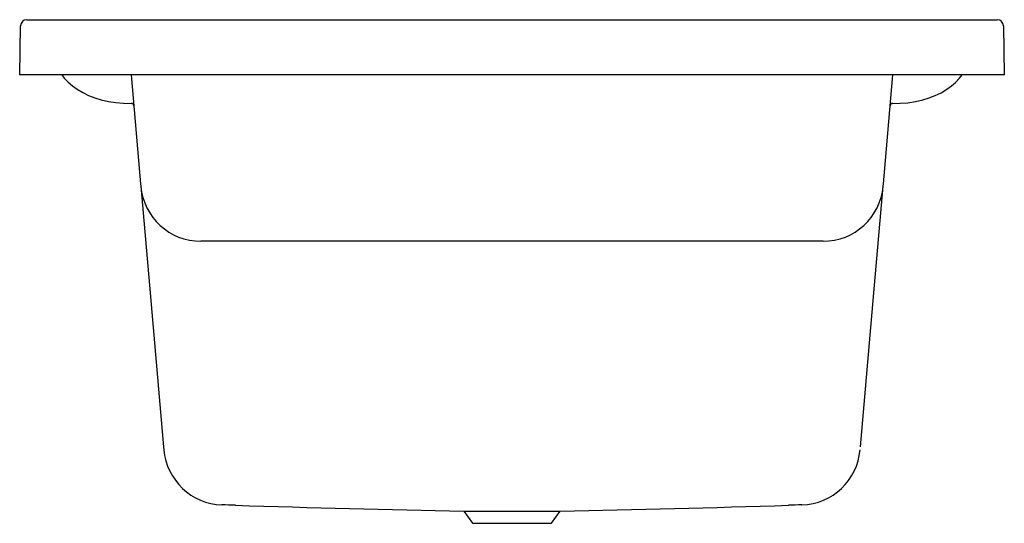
# Model space of a CAD drawing. Header units: millimetres. Extents: x 5112.993 to 5113.795, y 3081.991 to 3082.401.
import ezdxf

# ---------------------------------------------------------------- set-up
doc = ezdxf.new("R2010")
doc.units = ezdxf.units.MM
doc.layers.add('SANINDUSA', color=3, linetype='Continuous')

msp = doc.modelspace()

# ---------------------------------------------------------------- linework, layer by layer
at = {"layer": 'SANINDUSA'}
for p, q in [((5112.99914, 3082.4015), (5113.78931, 3082.4015)), ((5112.99344, 3082.3565), (5112.99414, 3082.39658)), ((5113.79431, 3082.39658), (5113.79501, 3082.3565)), ((5112.99844, 3082.3565), (5112.99344, 3082.3565)), ((5113.79001, 3082.3565), (5112.99844, 3082.3565)), ((5113.08414, 3082.3565), (5113.09191, 3082.26775)), ((5113.69654, 3082.26775), (5113.7043, 3082.3565)), ((5113.79501, 3082.3565), (5113.79001, 3082.3565)), ((5113.09191, 3082.26775), (5113.09207, 3082.26587)), ((5113.09207, 3082.26587), (5113.09912, 3082.18533)), ((5113.68933, 3082.18533), (5113.69637, 3082.26587)), ((5113.69637, 3082.26587), (5113.69654, 3082.26775)), ((5113.64756, 3082.22115), (5113.14089, 3082.22115)), ((5113.09912, 3082.18533), (5113.11063, 3082.0538)), ((5113.67782, 3082.0538), (5113.68933, 3082.18533)), ((5113.11063, 3082.0538), (5113.11084, 3082.05135)), ((5113.35503, 3082.00149), (5113.43341, 3082.00148)), ((5113.35503, 3082.00149), (5113.36216, 3081.99149)), ((5113.42628, 3081.99149), (5113.43341, 3082.00148)), ((5113.36216, 3081.99149), (5113.42628, 3081.99149))]:
    msp.add_line(p, q, dxfattribs=at)
at = {"layer": 'SANINDUSA', "flags": 128}
for points in [[(5113.02776, 3082.3565), (5113.02973, 3082.35399), (5113.03288, 3082.35071), (5113.03643, 3082.34762), (5113.04025, 3082.34485), (5113.04475, 3082.34213), (5113.04948, 3082.3398), (5113.05452, 3082.33781), (5113.0597, 3082.33622), (5113.0657, 3082.33486), (5113.07179, 3082.33395), (5113.07805, 3082.33344), (5113.08432, 3082.33332)], [(5113.70412, 3082.33332), (5113.71029, 3082.33344), (5113.71643, 3082.33393), (5113.72263, 3082.33484), (5113.72875, 3082.33622), (5113.73379, 3082.33776), (5113.7387, 3082.33968), (5113.74357, 3082.34206), (5113.7482, 3082.34485), (5113.75189, 3082.34752), (5113.75534, 3082.35049), (5113.75861, 3082.35388), (5113.76068, 3082.3565)]]:
    msp.add_lwpolyline(points, dxfattribs=at)
at = {"layer": 'SANINDUSA'}
for centre, radius, start, end in [((5112.99914, 3082.3965), 0.005, 90, 179), ((5113.78931, 3082.3965), 0.005, 1, 90), ((5113.08434, 3082.33132), 0.002, 5, 90.47581), ((5113.70411, 3082.33132), 0.002, 89.52419, 175), ((5113.14088, 3082.27014), 0.049, 185.0038, 270.00572), ((5113.64756, 3082.27014), 0.049, 269.99445, 354.99602), ((5113.15967, 3082.0555), 0.049, 184.85214, 268.16859), ((5113.62878, 3082.0555), 0.049, 271.7701, 355.0445), ((5113.14073, 3081.19579), 0.81092, 88.00206, 88.77234), ((5113.60007, 3095.31242), 13.31318, 268.144492, 268.945376), ((5113.16641, 3096.16595), 14.16699, 271.079913, 271.832515), ((5113.67484, 3080.27574), 1.73136, 91.47439, 91.83376)]:
    msp.add_arc(centre, radius, start, end, dxfattribs=at)

doc.saveas('drawing.dxf')
